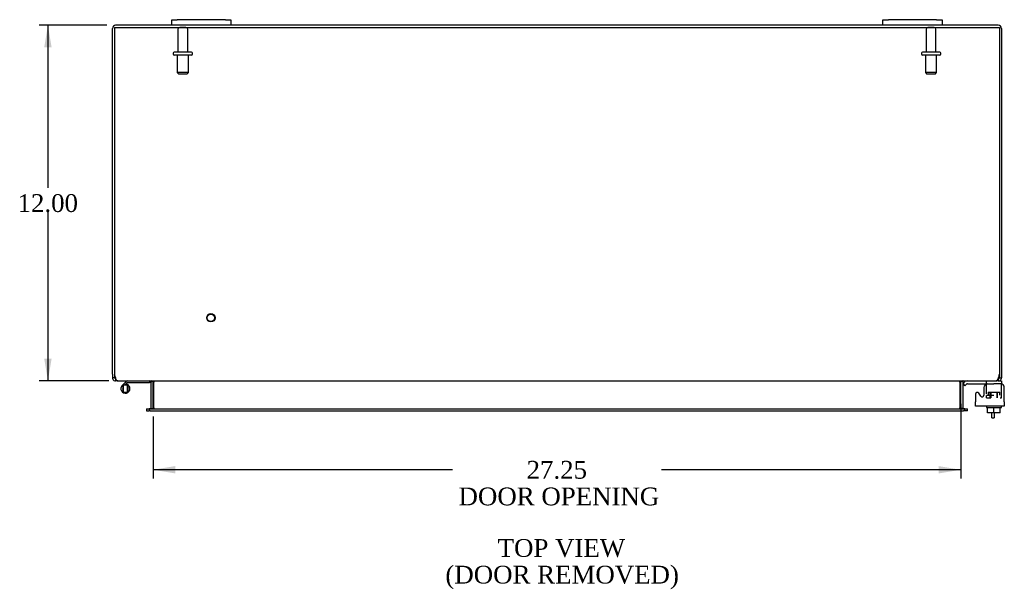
# Model space of a CAD drawing. Header units: inches. Extents: x 5 to 148, y 0 to 99.
# Tile 4 of 8: x 37 to 70, y 71 to 90. Entities that reach past the tile are written whole.
import ezdxf
from ezdxf.enums import TextEntityAlignment as Align

# ---------------------------------------------------------------- set-up
doc = ezdxf.new("R2010")
doc.units = ezdxf.units.IN
doc.header["$MEASUREMENT"] = 0
for name, color, linetype in [('COM40153-1', 7, 'CONTINUOUS'), ('COM42667', 7, 'CONTINUOUS'), ('COM42780', 7, 'CONTINUOUS'), ('COM48486', 7, 'CONTINUOUS'), ('COM48514', 7, 'CONTINUOUS'), ('DEFAULT', 7, 'CONTINUOUS'), ('FET07710', 7, 'CONTINUOUS'), ('HNG10620-26B', 7, 'CONTINUOUS'), ('HNG10620-26P', 7, 'CONTINUOUS'), ('SCC19011', 7, 'CONTINUOUS'), ('STD21878', 7, 'CONTINUOUS'), ('STD26094', 7, 'CONTINUOUS'), ('WAF25035', 7, 'CONTINUOUS')]:
    doc.layers.add(name, color=color, linetype=linetype)
doc.styles.add('SEACAD_TIMES_NEW_ROMAN', font='times.ttf')

# ---------------------------------------------------------------- blocks, each defined once
blk = doc.blocks.new('GDIMGGROUP20')
at = {"layer": 'DEFAULT', "linetype": 'Continuous'}
for points in [[(37.339, 89.553), (37.589, 89.553), (37.464, 90.303)], [(37.339, 79.053), (37.464, 78.303), (37.589, 79.053)]]:
    blk.add_hatch(color=136, dxfattribs=at).paths.add_polyline_path(points)
at = {"layer": 'DEFAULT', "color": 136, "linetype": 'Continuous'}
for p, q in [((39.449, 90.303), (37.164, 90.303)), ((37.464, 90.303), (37.464, 84.813)), ((37.464, 84.003), (37.464, 78.303)), ((39.518, 78.303), (37.164, 78.303))]:
    blk.add_line(p, q, dxfattribs=at)
at = {"layer": 'DEFAULT', "color": 136, "linetype": 'Continuous', "style": 'SEACAD_TIMES_NEW_ROMAN'}
blk.add_text('12.00', height=0.6, dxfattribs=at).set_placement((36.44, 84.603), align=Align.TOP_LEFT)
blk = doc.blocks.new('GDIMGGROUP21')
at = {"layer": 'DEFAULT', "linetype": 'Continuous'}
for points in [[(41.766, 75.181), (41.766, 75.431), (41.016, 75.306)], [(67.516, 75.181), (68.266, 75.306), (67.516, 75.431)]]:
    blk.add_hatch(color=136, dxfattribs=at).paths.add_polyline_path(points)
at = {"layer": 'DEFAULT', "color": 136, "linetype": 'Continuous'}
for p, q in [((68.266, 77.532), (68.266, 75.006)), ((41.016, 77.098), (41.016, 75.006)), ((51.111, 75.306), (41.016, 75.306)), ((68.266, 75.306), (58.17, 75.306))]:
    blk.add_line(p, q, dxfattribs=at)
at = {"layer": 'DEFAULT', "color": 136, "linetype": 'Continuous', "style": 'SEACAD_TIMES_NEW_ROMAN'}
for s, p in [('27.25', (53.617, 75.606)), ('DOOR OPENING', (51.321, 74.706))]:
    blk.add_text(s, height=0.6, dxfattribs=at).set_placement(p, align=Align.TOP_LEFT)

msp = doc.modelspace()

# ---------------------------------------------------------------- linework, layer by layer
at = {"layer": 'COM40153-1', "color": 7}
for p, q in [((69.319, 77.053), (69.319, 77.231)), ((69.391, 77.231), (69.391, 77.053)), ((69.319, 77.053), (69.391, 77.053))]:
    msp.add_line(p, q, dxfattribs=at)
at = {"layer": 'COM42667', "color": 7}
for p, q in [((69.05, 78.083), (69.05, 77.823)), ((69.736, 77.6), (69.736, 78.083)), ((68.766, 77.856), (68.766, 77.6)), ((68.94, 77.791), (68.877, 77.888)), ((68.766, 77.457), (68.766, 77.6)), ((69.736, 77.457), (68.766, 77.457)), ((69.736, 77.6), (69.736, 77.457))]:
    msp.add_line(p, q, dxfattribs=at)
for centre, radius, start, end in [((69.175, 78.083), 0.125, 90, 180), ((69.611, 78.083), 0.125, 0, 90), ((68.826, 77.856), 0.06, 32.8455, 180), ((68.99, 77.823), 0.06, 212.8455, 0)]:
    msp.add_arc(centre, radius, start, end, dxfattribs=at)
at = {"layer": 'COM42780', "color": 7}
for p, q in [((68.338, 78.211), (68.388, 78.261)), ((68.338, 78.211), (68.405, 78.143)), ((68.405, 78.143), (68.455, 78.194)), ((68.489, 78.303), (69.387, 78.303)), ((68.489, 78.208), (69.387, 78.208)), ((68.523, 78.209), (68.523, 78.208)), ((68.523, 78.209), (68.582, 78.209)), ((68.582, 78.209), (68.582, 78.208)), ((68.582, 78.209), (68.611, 78.209)), ((68.611, 78.209), (68.611, 78.208)), ((68.611, 78.209), (68.773, 78.209)), ((68.723, 78.209), (68.723, 78.208)), ((68.773, 78.209), (68.773, 78.208)), ((69.137, 78.162), (69.137, 78.287)), ((69.387, 78.303), (69.463, 78.303)), ((69.637, 78.208), (69.387, 78.208)), ((69.535, 78.303), (69.637, 78.303)), ((69.637, 78.303), (69.637, 78.208)), ((69.637, 78.205), (69.637, 78.208)), ((69.637, 78.161), (69.637, 78.208)), ((69.637, 77.871), (69.637, 78.161)), ((69.137, 77.826), (69.387, 77.826)), ((69.137, 77.731), (69.137, 77.817)), ((69.192, 77.921), (69.582, 77.921)), ((69.192, 77.921), (69.192, 77.826)), ((69.262, 77.731), (69.262, 77.921)), ((69.281, 77.921), (69.281, 77.731)), ((69.494, 77.731), (69.494, 77.921)), ((69.512, 77.731), (69.512, 77.921)), ((69.582, 77.826), (69.582, 77.921)), ((69.637, 77.731), (69.637, 77.871)), ((69.137, 77.731), (69.281, 77.731)), ((69.597, 77.731), (69.637, 77.731))]:
    msp.add_line(p, q, dxfattribs=at)
for radius in [0.143, 0.048]:
    msp.add_arc((68.489, 78.16), radius, 90, 135, dxfattribs=at)
msp.add_ellipse((68.887, 77.203), major_axis=(0, 14.322), ratio=0.017455, start_param=-1.524085, end_param=-1.503851, dxfattribs=at)
msp.add_open_spline([(69.134, 78.2), (69.134, 78.202), (69.133, 78.203), (69.132, 78.207), (69.13, 78.208), (69.129, 78.208)], degree=3, knots=[0.6179659, 0.6179659, 0.6179659, 0.6179659, 0.75, 0.75, 1, 1, 1, 1], dxfattribs=at)
at = {"layer": 'COM48486', "color": 7}
for p, q in [((39.641, 78.529), (39.641, 90.195)), ((41.641, 90.303), (39.749, 90.303)), ((65.641, 90.303), (43.641, 90.303)), ((69.533, 90.303), (67.641, 90.303)), ((69.641, 90.195), (69.641, 78.529)), ((39.641, 78.529), (39.641, 78.411)), ((39.713, 78.411), (39.641, 78.411)), ((39.713, 78.529), (39.713, 78.411)), ((69.569, 78.529), (69.569, 78.411)), ((69.569, 78.411), (69.641, 78.411)), ((69.641, 78.529), (69.641, 78.411)), ((39.749, 78.375), (39.729, 78.381)), ((39.749, 78.375), (39.749, 78.303)), ((39.818, 78.303), (39.749, 78.303)), ((40.942, 78.277), (41.004, 78.295)), ((40.944, 77.398), (40.944, 78.267)), ((41.016, 77.398), (41.016, 78.267)), ((68.266, 77.398), (68.266, 78.267)), ((68.339, 78.277), (68.277, 78.295)), ((68.338, 78.267), (68.338, 77.398)), ((69.533, 78.303), (69.463, 78.303)), ((69.533, 78.375), (69.552, 78.381)), ((69.533, 78.375), (69.533, 78.303)), ((40.786, 77.362), (40.786, 77.29)), ((40.786, 77.362), (40.856, 77.362)), ((40.786, 77.29), (40.856, 77.29)), ((40.856, 77.362), (40.88, 77.362)), ((40.856, 77.29), (40.88, 77.29)), ((40.941, 77.386), (40.992, 77.368)), ((68.34, 77.386), (68.289, 77.368)), ((68.401, 77.362), (68.425, 77.362)), ((68.425, 77.29), (68.401, 77.29)), ((68.425, 77.362), (68.496, 77.362)), ((68.496, 77.29), (68.425, 77.29)), ((68.496, 77.29), (68.496, 77.362))]:
    msp.add_line(p, q, dxfattribs=at)
for centre, radius, start, end in [((39.749, 90.195), 0.108, 90, 180), ((69.533, 90.195), 0.108, 0, 90), ((39.749, 78.411), 0.108, 180, 237.3569), ((39.749, 78.411), 0.036, 180, 237.3569), ((69.533, 78.411), 0.036, 302.6431, 0), ((69.533, 78.411), 0.108, 302.6431, 0), ((39.749, 78.412), 0.109, 237.4482, 269.9087), ((40.908, 78.267), 0.036, 16.2206, 89.9999), ((40.908, 78.267), 0.036, 0, 16.2205), ((40.908, 78.267), 0.108, 0, 16.2205), ((68.374, 78.267), 0.108, 163.7795, 180), ((68.374, 78.267), 0.036, 163.7795, 180), ((68.374, 78.267), 0.036, 90.0001, 163.7794), ((69.533, 78.411), 0.108, 270, 302.6431), ((40.908, 77.398), 0.036, 270.0001, 340.2178), ((40.908, 77.398), 0.036, 340.2179, 0), ((40.908, 77.398), 0.108, 347.0013, 0), ((68.374, 77.398), 0.108, 180, 192.9987), ((68.374, 77.398), 0.036, 180, 199.7821), ((68.374, 77.398), 0.036, 199.7822, 269.9999)]:
    msp.add_arc(centre, radius, start, end, dxfattribs=at)
at = {"layer": 'COM48514', "color": 7}
for p, q in [((39.713, 90.231), (69.569, 90.231)), ((39.713, 90.231), (39.713, 78.529)), ((69.569, 90.231), (69.569, 78.529)), ((39.818, 78.303), (69.463, 78.303)), ((41.04, 78.277), (41.04, 78.267)), ((41.04, 77.398), (41.04, 78.267)), ((68.241, 78.267), (68.241, 78.277)), ((68.241, 78.267), (68.241, 77.398)), ((40.92, 77.362), (40.88, 77.362)), ((40.88, 77.362), (40.88, 77.29)), ((40.92, 77.29), (40.88, 77.29)), ((40.92, 77.362), (68.361, 77.362)), ((40.92, 77.29), (68.361, 77.29)), ((41.04, 77.398), (41.04, 77.386)), ((68.241, 77.386), (68.241, 77.398)), ((68.401, 77.362), (68.361, 77.362)), ((68.401, 77.29), (68.361, 77.29)), ((68.401, 77.29), (68.401, 77.362))]:
    msp.add_line(p, q, dxfattribs=at)
for centre, radius, start, end in [((39.963, 78.529), 0.25, 180, 208.1546), ((39.956, 78.456), 0.219, 191.9345, 218.5283), ((69.325, 78.456), 0.219, 321.4717, 348.0655), ((69.319, 78.529), 0.25, 331.8454, 0), ((39.821, 78.35), 0.0474, 219.5351, 265.4044), ((40.958, 78.16), 0.144, 54.8335, 86.5117), ((68.323, 78.16), 0.144, 93.4883, 125.1665), ((69.46, 78.35), 0.0474, 274.5956, 320.4649), ((40.948, 77.552), 0.19, 272.3178, 299.1088), ((68.333, 77.552), 0.19, 240.8912, 267.6822)]:
    msp.add_arc(centre, radius, start, end, dxfattribs=at)
at = {"layer": 'FET07710', "color": 7}
for p, q in [((41.641, 90.49), (41.828, 90.49)), ((41.641, 90.303), (41.641, 90.49)), ((43.453, 90.49), (41.828, 90.49)), ((43.453, 90.49), (43.641, 90.49)), ((43.641, 90.49), (43.641, 90.303)), ((65.641, 90.49), (65.828, 90.49)), ((65.641, 90.303), (65.641, 90.49)), ((67.453, 90.49), (65.828, 90.49)), ((67.453, 90.49), (67.641, 90.49)), ((67.641, 90.49), (67.641, 90.303)), ((41.828, 90.303), (41.641, 90.303)), ((43.453, 90.303), (41.828, 90.303)), ((43.641, 90.303), (43.453, 90.303)), ((65.828, 90.303), (65.641, 90.303)), ((67.453, 90.303), (65.828, 90.303)), ((67.641, 90.303), (67.453, 90.303))]:
    msp.add_line(p, q, dxfattribs=at)
at = {"layer": 'HNG10620-26B', "color": 7}
for p, q in [((40.08, 78.259), (39.971, 78.15)), ((40.122, 78.217), (40.062, 78.157)), ((40.097, 78.277), (40.08, 78.259)), ((40.08, 78.259), (40.122, 78.217)), ((40.125, 78.189), (40.115, 78.157)), ((40.14, 78.234), (40.122, 78.217)), ((40.896, 78.243), (40.16, 78.243)), ((40.896, 78.303), (40.896, 78.243))]:
    msp.add_line(p, q, dxfattribs=at)
for centre, radius, start, end in [((40.08, 78.042), 0.154, 135, 72.8181), ((40.16, 78.214), 0.089, 90, 135), ((40.16, 78.214), 0.029, 90, 135)]:
    msp.add_arc(centre, radius, start, end, dxfattribs=at)
at = {"layer": 'HNG10620-26P', "color": 7}
for p, q in [((40.145, 78.157), (40.015, 78.157)), ((40.015, 77.927), (40.015, 78.157)), ((40.145, 77.927), (40.145, 78.157)), ((40.015, 77.927), (40.145, 77.927))]:
    msp.add_line(p, q, dxfattribs=at)
for centre, start, end in [((40.248, 78.037), 152.9006, 179.0262), ((39.911, 78.037), 0.9722, 27.1004), ((40.248, 78.046), 180.9722, 207.1006), ((39.911, 78.046), 332.9012, 359.0261)]:
    msp.add_arc(centre, 0.262, start, end, dxfattribs=at)
at = {"layer": 'SCC19011', "color": 7}
for p, q in [((69.172, 77.231), (69.172, 77.412)), ((69.387, 77.231), (69.172, 77.231)), ((69.387, 77.231), (69.387, 77.412)), ((69.602, 77.231), (69.387, 77.231)), ((69.602, 77.231), (69.602, 77.412))]:
    msp.add_line(p, q, dxfattribs=at)
at = {"layer": 'STD21878', "color": 7}
for radius in [0.141, 0.125]:
    msp.add_circle((42.963, 80.435), radius, dxfattribs=at)
at = {"layer": 'STD26094', "color": 7}
for p, q in [((41.851, 90.171), (41.851, 89.394)), ((42.121, 90.231), (41.911, 90.231)), ((42.181, 89.394), (42.181, 90.171)), ((67.101, 90.171), (67.101, 89.394)), ((67.371, 90.231), (67.161, 90.231)), ((67.431, 89.394), (67.431, 90.171)), ((42.311, 89.394), (41.721, 89.394)), ((67.561, 89.394), (66.971, 89.394)), ((41.691, 89.364), (41.691, 89.324)), ((42.311, 89.294), (41.721, 89.294)), ((41.828, 89.294), (41.828, 88.706)), ((42.203, 88.706), (42.203, 89.294)), ((42.341, 89.324), (42.341, 89.364)), ((66.941, 89.364), (66.941, 89.324)), ((67.561, 89.294), (66.971, 89.294)), ((67.078, 89.294), (67.078, 88.706)), ((67.453, 88.706), (67.453, 89.294)), ((67.591, 89.324), (67.591, 89.364)), ((42.203, 88.706), (41.828, 88.706)), ((41.828, 88.706), (41.866, 88.669)), ((41.866, 88.669), (42.166, 88.669)), ((42.166, 88.669), (42.203, 88.706)), ((67.453, 88.706), (67.078, 88.706)), ((67.078, 88.706), (67.116, 88.669)), ((67.116, 88.669), (67.416, 88.669)), ((67.416, 88.669), (67.453, 88.706))]:
    msp.add_line(p, q, dxfattribs=at)
for centre, radius, start, end in [((41.911, 90.171), 0.06, 90, 180), ((42.121, 90.171), 0.06, 0, 90), ((67.161, 90.171), 0.06, 90, 180), ((67.371, 90.171), 0.06, 0, 90), ((41.721, 89.364), 0.03, 90, 180), ((42.311, 89.364), 0.03, 0, 90), ((66.971, 89.364), 0.03, 90, 180), ((67.561, 89.364), 0.03, 0, 90), ((41.721, 89.324), 0.03, 180, 270), ((42.311, 89.324), 0.03, 270, 0), ((66.971, 89.324), 0.03, 180, 270), ((67.561, 89.324), 0.03, 270, 0)]:
    msp.add_arc(centre, radius, start, end, dxfattribs=at)
at = {"layer": 'WAF25035', "color": 7}
for p, q in [((69.137, 77.457), (69.137, 77.412)), ((69.637, 77.412), (69.637, 77.457)), ((69.137, 77.412), (69.637, 77.412))]:
    msp.add_line(p, q, dxfattribs=at)

# ---------------------------------------------------------------- block references
at = {"layer": 'DEFAULT', "color": 7}
for name in ['GDIMGGROUP20', 'GDIMGGROUP21']:
    msp.add_blockref(name, (0, 0), dxfattribs=at)

# ---------------------------------------------------------------- texts
at = {"layer": 'DEFAULT', "color": 7, "style": 'SEACAD_TIMES_NEW_ROMAN'}
for s, p in [('TOP VIEW', (52.64, 72.968)), ('(DOOR REMOVED)', (50.877, 72.068))]:
    msp.add_text(s, height=0.6, dxfattribs=at).set_placement(p, align=Align.TOP_LEFT)

doc.saveas('drawing.dxf')
